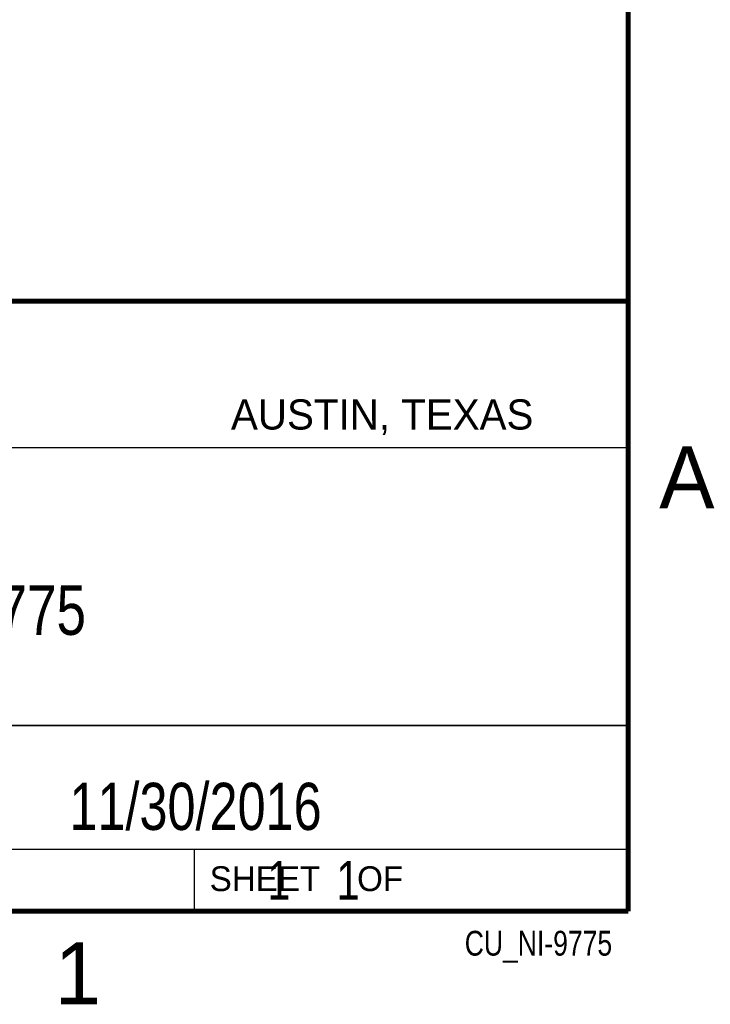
# Model space of a CAD drawing. Header units: inches. Extents: x 0 to 22, y 0 to 17.
# Tile 23 of 30: x 19 to 21.8, y 0.1 to 4.1. Entities that reach past the tile are written whole.
import ezdxf

# ---------------------------------------------------------------- set-up
doc = ezdxf.new("R2010")
doc.units = ezdxf.units.IN
doc.header["$LTSCALE"] = 1.21
doc.header["$MEASUREMENT"] = 0
doc.layers.get('0').update_dxf_attribs({"linetype": 'CONTINUOUS'})
doc.layers.add('DETAIL', color=7, linetype='CONTINUOUS')
doc.layers.add('NOTE', color=7, linetype='CONTINUOUS')
doc.styles.get("Standard").update_dxf_attribs({"font": 'txt', "width": 0.8})
doc.styles.add('TEXTSTYLE_2', font='txt')

msp = doc.modelspace()

# ---------------------------------------------------------------- linework, layer by layer
at = {"color": 2, "linetype": 'CONTINUOUS'}
for p, q in [((16.3737, 2.9596), (21.5037, 2.9596)), ((16.375, 2.96), (21.5, 2.96)), ((21.5037, 2.9596), (21.5037, 1.2496)), ((16.7288, 2.37), (21.5, 2.37)), ((16.3737, 1.2496), (21.5037, 1.2496)), ((18.01, 1.25), (21.5, 1.25)), ((21.5, 1.25), (21.5, 0.75)), ((16.375, 0.75), (21.5, 0.75)), ((18.01, 0.75), (21.5, 0.75)), ((19.75, 0.75), (21.5, 0.75)), ((19.75, 0.75), (19.75, 0.5)), ((21.5, 0.75), (21.5, 0.5)), ((19.75, 0.5), (21.5, 0.5)), ((20.4977, 0.4994), (21.4977, 0.4994)), ((20.4977, 0.4994), (20.4977, 0.4989)), ((20.4977, 0.4989), (21.4977, 0.4989)), ((21.4977, 0.4994), (21.4977, 0.4989))]:
    msp.add_line(p, q, dxfattribs=at)
at = {"color": 7, "linetype": 'CONTINUOUS', "const_width": 0.02}
for points in [[(21.5, 0.5), (21.5, 16.5)], [(13.6, 2.9595), (21.5, 2.96)], [(0.5, 0.5), (21.5, 0.5)]]:
    msp.add_lwpolyline(points, dxfattribs=at)

# ---------------------------------------------------------------- texts
at = {"color": 2, "linetype": 'CONTINUOUS', "attachment_point": 1, "line_spacing_factor": 0.9, "style": 'TEXTSTYLE_2'}
for s, insert, char_height, width in [('AUSTIN, TEXAS', (19.898, 2.5642), 0.121576, 1.580488), ('A', (21.625, 2.375), 0.25, 0.25), ('SHEET    OF', (19.8121, 0.6815), 0.1, 1.1), ('1', (19.1875, 0.375), 0.25, 0.25)]:
    msp.add_mtext(s, dxfattribs=dict(at, insert=insert, char_height=char_height, width=width))
at = {"layer": 'DETAIL', "color": 7, "linetype": 'CONTINUOUS', "insert": (19.8125, 0.7031), "char_height": 0.15625, "width": 1.375, "attachment_point": 1, "line_spacing_factor": 0.9}
msp.add_mtext('     1    1', dxfattribs=at)
at = {"layer": 'DETAIL', "color": 2, "linetype": 'CONTINUOUS', "insert": (21.4352, 0.4213), "char_height": 0.1, "width": 0.8, "attachment_point": 3, "line_spacing_factor": 0.9}
msp.add_mtext('CU_NI-9775', dxfattribs=at)
at = {"layer": 'NOTE', "color": 7, "linetype": 'CONTINUOUS', "attachment_point": 2, "line_spacing_factor": 0.9}
for s, insert, char_height, width in [('NI 9775', (18.9387, 1.8146), 0.2, 1.12), ('11/30/2016 ', (19.755, 1.0181), 0.19, 1.672)]:
    msp.add_mtext(s, dxfattribs=dict(at, insert=insert, char_height=char_height, width=width))

doc.saveas('drawing.dxf')
